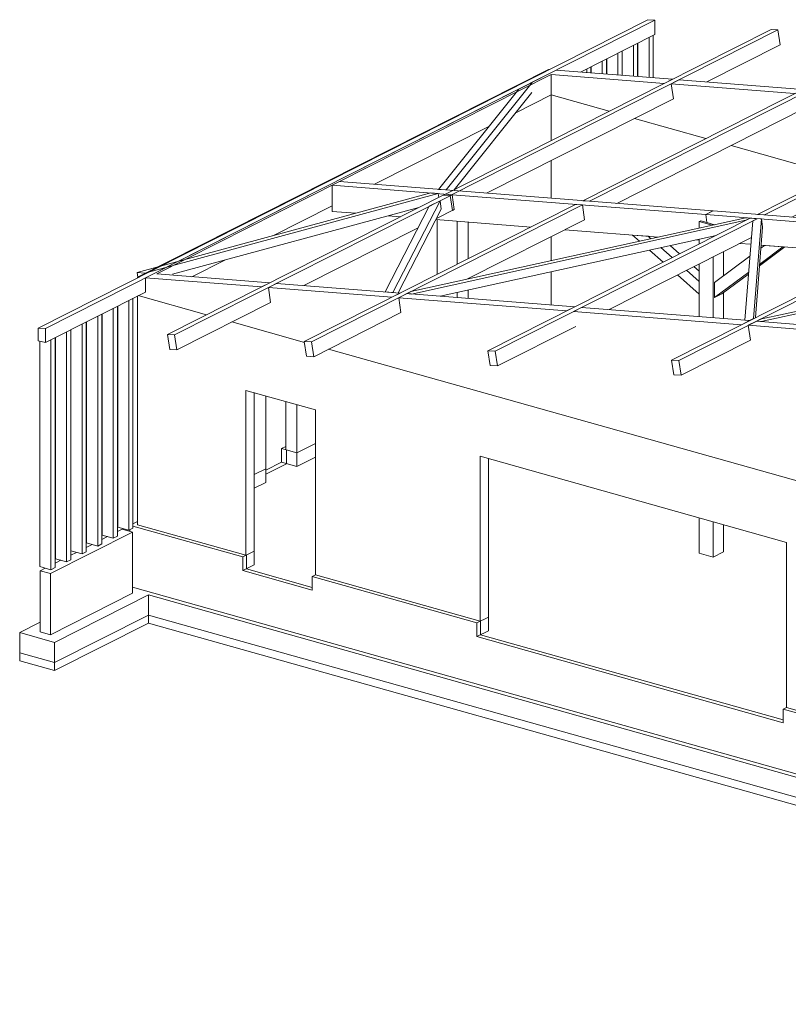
# Model space of a CAD drawing. Header units: millimetres. Extents: x -71081 to 41905, y -31219 to 13463.
# Tile 11 of 15: x -17139 to -8286, y 2131 to 13463. Entities that reach past the tile are written whole.
import ezdxf

# ---------------------------------------------------------------- set-up
doc = ezdxf.new("R2010")
doc.units = ezdxf.units.MM
for name, color, linetype, lineweight in [('A-FLOR', 192, 'Continuous', 18), ('A-WALL', 113, 'Continuous', 18), ('S-BEAM', 12, 'Continuous', 18), ('S-COLS', 52, 'Continuous', 18), ('S-FNDN', 32, 'Continuous', 18)]:
    doc.layers.add(name, color=color, linetype=linetype, lineweight=lineweight)

# ---------------------------------------------------------------- blocks, each defined once
blk = doc.blocks.new('Poutre - Lamellé-collé - 10x18-292634-Perspective CM')
at = {"layer": 'S-BEAM', "color": 93}
for p, q in [((-58813, 12296), (-61253, 11063)), ((-61174, 11057), (-58734, 12289)), ((-58813, 12296), (-58734, 12289)), ((-58734, 12289), (-58709, 12118)), ((-60859, 11032), (-58709, 12118)), ((-61174, 11057), (-61253, 11063))]:
    blk.add_line(p, q, dxfattribs=at)
blk = doc.blocks.new('Poutre - Lamellé-collé - 10x18-388853-Perspective CM')
at = {"layer": 'S-BEAM', "color": 93}
for p, q in [((-66806, 11438), (-63031, 13345)), ((-63110, 13351), (-64340, 12730)), ((-63110, 13351), (-63031, 13345)), ((-63031, 13345), (-63006, 13174)), ((-63852, 12746), (-63006, 13174)), ((-64340, 12730), (-66885, 11444)), ((-66386, 11466), (-64236, 12552)), ((-66806, 11438), (-66885, 11444)), ((-66781, 11266), (-66806, 11438)), ((-66781, 11266), (-66759, 11278))]:
    blk.add_line(p, q, dxfattribs=at)
blk = doc.blocks.new('Poutre - Lamellé-collé - 10x18-292642-Perspective CM')
at = {"layer": 'S-BEAM', "color": 93}
for p, q in [((-61610, 13233), (-65279, 11379)), ((-65200, 11373), (-61531, 13227)), ((-61610, 13233), (-61531, 13227)), ((-61531, 13227), (-61506, 13056)), ((-62352, 12628), (-61506, 13056)), ((-64885, 11348), (-62736, 12435)), ((-65200, 11373), (-65279, 11379))]:
    blk.add_line(p, q, dxfattribs=at)
blk = doc.blocks.new('Gros béton - Gros béton-318223-Perspective CM')
at = {"layer": 'S-FNDN'}
for p, q in [((-71364, 6064), (-70281, 6611)), ((-70281, 6611), (-58591, 3324)), ((-70281, 6518), (-70281, 6611)), ((-70281, 6518), (-71364, 5972)), ((-58591, 3232), (-70281, 6518)), ((-71764, 6177), (-71364, 6064)), ((-71764, 6084), (-71764, 6177)), ((-53022, 6138), (-53019, 6139)), ((-52843, 6228), (-52840, 6230)), ((-52840, 6137), (-52843, 6136)), ((-52664, 6184), (-52660, 6183)), ((-52484, 6133), (-52481, 6132)), ((-71364, 5972), (-71764, 6084)), ((-71364, 5972), (-71364, 6064)), ((-53202, 6047), (-53198, 6049)), ((-53019, 6047), (-53022, 6045)), ((-52660, 6090), (-52664, 6091)), ((-52481, 6040), (-52484, 6041)), ((-52305, 6083), (-52302, 6082)), ((-52126, 6032), (-52122, 6031)), ((-53198, 5956), (-53202, 5954)), ((-52302, 5989), (-52305, 5990)), ((-52122, 5939), (-52126, 5940)), ((-51946, 5982), (-51943, 5981)), ((-51767, 5932), (-51763, 5931)), ((-51943, 5888), (-51946, 5889)), ((-51763, 5838), (-51767, 5839)), ((-51587, 5881), (-51584, 5880)), ((-51584, 5788), (-51587, 5788)), ((-51408, 5831), (-51405, 5830)), ((-53919, 5685), (-53916, 5686)), ((-53740, 5775), (-53737, 5777)), ((-53737, 5684), (-53740, 5683)), ((-51390, 5733), (-51408, 5738)), ((-54099, 5594), (-54095, 5596)), ((-53916, 5594), (-53919, 5592)), ((-56079, 2223), (-49523, 5536)), ((-49523, 5443), (-56079, 2131)), ((-54278, 5503), (-54275, 5505)), ((-54095, 5503), (-54099, 5501)), ((-49523, 5443), (-49523, 5536)), ((-54457, 5413), (-54454, 5414)), ((-54275, 5412), (-54278, 5411)), ((-54816, 5231), (-54813, 5233)), ((-54637, 5322), (-54633, 5324)), ((-54633, 5231), (-54637, 5229)), ((-54454, 5322), (-54457, 5320)), ((-54996, 5141), (-54992, 5142)), ((-54813, 5140), (-54816, 5139)), ((-55175, 5050), (-55172, 5052)), ((-54992, 5050), (-54996, 5048)), ((-55354, 4960), (-55351, 4961)), ((-55172, 4959), (-55175, 4958)), ((-55351, 4869), (-55354, 4867)), ((-55892, 4688), (-55889, 4689)), ((-56072, 4597), (-56068, 4599)), ((-55889, 4597), (-55892, 4595)), ((-58072, 3586), (-56248, 4508)), ((-56068, 4506), (-56072, 4504)), ((-56248, 4415), (-57954, 3553)), ((-58591, 3324), (-58516, 3362)), ((-58398, 3329), (-58591, 3232)), ((-58591, 3232), (-58591, 3324)), ((-56480, 2336), (-56079, 2223)), ((-56480, 2243), (-56480, 2336)), ((-56079, 2131), (-56480, 2243)), ((-56079, 2131), (-56079, 2223))]:
    blk.add_line(p, q, dxfattribs=at)

msp = doc.modelspace()

# ---------------------------------------------------------------- linework, layer by layer
at = {"layer": 'A-FLOR'}
for p, q in [((-14066.28, 8352.88), (-14304.8, 8232.37)), ((-14527.92, 7142.6), (-13768.22, 6929.01)), ((-11830.68, 6384.29), (-8345.67, 5404.52))]:
    msp.add_line(p, q, dxfattribs=at)
at = {"layer": 'A-WALL'}
for p, q in [((-15780.14, 10498.64), (-11048.24, 12889.48)), ((-15770.52, 10497.88), (-11038.62, 12888.72)), ((-10958.46, 12882.42), (-15690.36, 10491.58)), ((-11016.26, 12832.16), (-15560.42, 10536.18)), ((-11048.24, 12889.48), (-11038.62, 12888.72)), ((-11016.26, 12071.91), (-11016.26, 12832.16)), ((-9714.12, 12729.83), (-11016.26, 12832.16)), ((-10958.46, 12882.42), (-9620.25, 12777.26)), ((-9714.12, 12729.83), (-9620.25, 12777.26)), ((-9541.3, 12771.05), (-9635.17, 12723.62)), ((-8214.05, 12611.94), (-9635.17, 12723.62)), ((-9635.17, 12723.62), (-9610.26, 12552.4)), ((-9541.3, 12771.05), (-8120.18, 12659.37)), ((-11016.26, 12596.68), (-11430.84, 12387.21)), ((-10348.96, 12409.07), (-11016.26, 12596.68)), ((-9235.25, 12095.96), (-10056.61, 12326.88)), ((-11734.85, 12233.61), (-13052.43, 11567.88)), ((-7740.53, 11675.74), (-8942.9, 12013.77)), ((-11016.26, 11407.87), (-11016.26, 11842)), ((-13539.47, 11321.81), (-14224.7, 10975.59)), ((-12331.68, 10531.47), (-12331.68, 11161.45)), ((-12098.77, 10649.15), (-12098.77, 11143.14)), ((-11972.93, 11133.25), (-11972.93, 10712.73)), ((-11016.26, 10688.98), (-11016.26, 10966.19)), ((-14777.43, 10696.31), (-15157.1, 10504.48)), ((-11016.26, 10179.07), (-11016.26, 10561.71)), ((-15770.52, 10497.88), (-15780.14, 10498.64)), ((-15780.14, 10498.64), (-15780.14, 10493.02)), ((-14352.15, 10386.42), (-15690.36, 10491.58)), ((-15690.36, 10491.58), (-15690.36, 10328.25)), ((-15560.42, 10536.18), (-14258.28, 10433.85)), ((-14352.15, 10386.42), (-14258.28, 10433.85)), ((-14179.33, 10427.64), (-14273.2, 10380.21)), ((-14179.33, 10427.64), (-12758.21, 10315.96)), ((-11972.93, 10482.83), (-11972.93, 10478.37)), ((-12852.08, 10268.53), (-14273.2, 10380.21)), ((-14273.2, 10380.21), (-14248.29, 10208.99)), ((-12852.08, 10268.53), (-12758.21, 10315.96)), ((-12098.77, 10264.14), (-12098.77, 10323.39)), ((-11972.93, 10351.1), (-11972.93, 10254.25)), ((-15780.14, 7648.82), (-15780.14, 10282.89)), ((-14986.98, 10065.66), (-15772.81, 10286.59)), ((-12679.26, 10309.76), (-12773.13, 10262.33)), ((-10839.07, 10110.34), (-12773.13, 10262.33)), ((-12773.13, 10262.33), (-12748.22, 10091.1)), ((-12679.26, 10309.76), (-10745.2, 10157.77)), ((-10839.07, 10110.34), (-10745.2, 10157.77)), ((-10666.24, 10151.56), (-10760.12, 10104.13)), ((-8825.51, 9952.1), (-10760.12, 10104.13)), ((-10666.24, 10151.56), (-8731.64, 9999.53)), ((-13859.21, 9748.6), (-14694.63, 9983.47)), ((-8825.51, 9952.1), (-8731.64, 9999.53)), ((-8652.68, 9993.33), (-8746.56, 9945.89)), ((-8652.68, 9993.33), (-6660.85, 9836.79)), ((-6754.73, 9789.36), (-8746.56, 9945.89)), ((-8746.56, 9945.89), (-8721.65, 9774.67)), ((-4460.69, 7106.3), (-13580.94, 9670.37)), ((-14532.11, 7297.95), (-14532.11, 9196.77)), ((-14532.11, 9196.77), (-13730.55, 8971.42)), ((-14438.24, 9170.38), (-14438.24, 7187.91)), ((-14304.8, 8137.82), (-14304.8, 9132.87)), ((-14071.89, 8511.92), (-14071.89, 9067.39)), ((-13946.05, 9032.01), (-13946.05, 8319.08)), ((-13730.55, 8971.42), (-13730.55, 7072.6)), ((-14122.39, 8526.12), (-14071.89, 8551.64)), ((-14122.39, 8368.66), (-14122.39, 8526.12)), ((-13946.05, 8476.54), (-14122.39, 8526.12)), ((-14066.28, 8352.88), (-14066.28, 8510.35)), ((-13730.55, 8585.43), (-13946.05, 8476.54)), ((-13946.05, 8319.08), (-13730.55, 8427.96)), ((-11834.86, 6539.64), (-11834.86, 8438.47)), ((-11834.86, 8438.47), (-8308, 7446.93)), ((-11740.99, 8412.08), (-11740.99, 6429.61)), ((-14304.8, 8295.28), (-14438.24, 8227.86)), ((-14304.8, 8276.5), (-14122.39, 8368.66)), ((-13946.05, 8319.08), (-14122.39, 8368.66)), ((-14438.24, 8070.4), (-14304.8, 8137.82)), ((-16013.12, 7570.81), (-15957.99, 7598.67)), ((-15957.99, 7598.67), (-15837.76, 7564.86)), ((-15868.3, 7573.45), (-15868.3, 7592.59)), ((-15833.75, 7661.44), (-15780.14, 7688.53)), ((-14569.78, 7278.91), (-15833.75, 7634.27)), ((-15780.14, 7648.82), (-14532.11, 7297.95)), ((-15837.76, 7564.86), (-16782.46, 7087.54)), ((-16192.5, 7480.18), (-16126.31, 7513.62)), ((-15837.76, 6860.91), (-15837.76, 7564.86)), ((-16371.87, 7389.55), (-16305.68, 7422.99)), ((-8308, 7446.93), (-8308, 5548.1)), ((-16551.25, 7298.92), (-16485.06, 7332.36)), ((-14438.24, 7345.38), (-14569.78, 7278.91)), ((-14569.78, 7121.45), (-14569.78, 7278.91)), ((-14527.92, 7142.6), (-14527.92, 7300.06)), ((-16902.7, 7121.34), (-16843.81, 7151.1)), ((-16730.62, 7208.29), (-16664.43, 7241.73)), ((-14438.24, 7187.91), (-14569.78, 7121.45)), ((-16902.7, 6417.39), (-16902.7, 7121.34)), ((-16902.7, 7121.34), (-16782.46, 7087.54)), ((-16782.46, 7087.54), (-16782.46, 6383.59)), ((-13768.22, 6896.1), (-14569.78, 7121.45)), ((-13730.55, 7072.6), (-13768.22, 7053.56)), ((-11872.53, 6520.61), (-13768.22, 7053.56)), ((-13768.22, 7053.56), (-13768.22, 6896.1)), ((-13730.55, 7072.6), (-11834.86, 6539.64)), ((-15837.76, 6931.44), (-3981.18, 3598.08)), ((-16782.46, 6383.59), (-15837.76, 6860.91)), ((-11740.99, 6587.07), (-11872.53, 6520.61)), ((-11872.53, 6363.15), (-11872.53, 6520.61)), ((-11830.68, 6384.29), (-11830.68, 6541.76)), ((-16782.46, 6383.59), (-16902.7, 6417.39)), ((-11740.99, 6429.61), (-11872.53, 6363.15)), ((-8345.67, 5371.61), (-11872.53, 6363.15)), ((-8345.67, 5529.07), (-8308, 5548.1)), ((-3981.18, 4302.04), (-8345.67, 5529.07)), ((-8345.67, 5529.07), (-8345.67, 5371.61)), ((-8308, 5548.1), (-3994.01, 4335.27))]:
    msp.add_line(p, q, dxfattribs=at)
at = {"layer": 'S-BEAM', "color": 93}
for p, q in [((-16926.85, 9913.64), (-9902.74, 13462.63)), ((-9822.58, 13456.33), (-16842.64, 9909.39)), ((-9902.74, 13462.63), (-9822.58, 13456.33)), ((-9822.58, 13293), (-9822.58, 13456.33)), ((-9822.58, 13293), (-10678.7, 12860.44)), ((-12228.16, 11503.11), (-11237.29, 12741.54)), ((-11237.29, 12741.54), (-11390.31, 12664.22)), ((-11390.31, 12664.22), (-12313.93, 11509.85)), ((-12135.61, 11506.35), (-11240.88, 12624.63)), ((-15784.42, 10553.78), (-12403.75, 11468.03)), ((-12317, 11460.57), (-15695.81, 10546.82)), ((-12237.61, 11454.81), (-15436.73, 9838.42)), ((-15353.79, 9834.24), (-12158.66, 11448.61)), ((-12318.77, 11461.35), (-12403.75, 11468.03)), ((-12318.77, 11461.35), (-12317, 11460.57)), ((-12317, 11460.57), (-12310.78, 11417.84)), ((-12313.93, 11509.85), (-12228.16, 11503.11)), ((-12237.61, 11454.81), (-12158.66, 11448.61)), ((-12158.66, 11448.61), (-12133.75, 11277.38)), ((-10737.29, 11337.05), (-13860.79, 9758.88)), ((-12841.21, 10322.49), (-12296.72, 11378.85)), ((-12296.72, 11378.85), (-12422.87, 11315.11)), ((-12282.88, 11283.72), (-12296.72, 11378.85)), ((-10737.29, 11337.05), (-10658.34, 11330.85)), ((-15379.76, 10533.42), (-12542.69, 11300.66)), ((-13777.84, 9754.69), (-10658.34, 11330.85)), ((-12930.87, 10329.53), (-12422.87, 11315.11)), ((-12780.79, 10317.74), (-12282.88, 11283.72)), ((-12339.82, 11173.26), (-12133.75, 11277.38)), ((-10658.34, 11330.85), (-10633.43, 11159.62)), ((-12633.26, 10333), (-8773.42, 11182.74)), ((-8774.22, 11153.46), (-12625.74, 10305.55)), ((-11988.56, 10474.93), (-10633.43, 11159.62)), ((-8724.47, 11178.6), (-11745.66, 9652.11)), ((-11662.72, 9647.93), (-8645.52, 11172.39)), ((-8695.85, 11146.96), (-8785.8, 10003.79)), ((-8774.22, 11153.46), (-8724.47, 11178.6)), ((-8710.5, 11177.79), (-8773.42, 11182.74)), ((-8724.47, 11178.6), (-8645.52, 11172.39)), ((-8724.47, 11178.6), (-8710.08, 11177.47)), ((-8710.5, 11177.79), (-8710.08, 11177.47)), ((-8645.52, 11172.39), (-8695.85, 11146.96)), ((-8686.32, 10022.43), (-8596.12, 11168.8)), ((-8658.24, 11173.39), (-8656.82, 11173.58)), ((-8658.24, 11173.39), (-8645.52, 11172.39)), ((-8596.12, 11168.8), (-8656.82, 11173.58)), ((-8582.28, 11073.68), (-8596.12, 11168.8)), ((-13864.5, 10402.9), (-12550.98, 11066.57)), ((-6710.81, 11020.57), (-9630.54, 9545.35)), ((-9547.59, 9541.16), (-6631.86, 11014.37)), ((-8664.11, 10033.65), (-8582.28, 11073.68)), ((-12297.12, 10279.73), (-9118.55, 10979.48)), ((-10351.14, 10126.8), (-8710.91, 10955.54)), ((-8609.17, 10015.31), (-4690.26, 10861.86)), ((-4688.81, 10833.19), (-8597.02, 9988.95)), ((-15784.42, 10553.78), (-15695.81, 10546.82)), ((-15776.65, 10500.4), (-15784.42, 10553.78)), ((-15695.81, 10546.82), (-15695.05, 10541.63)), ((-15690.36, 10328.25), (-16842.64, 9746.05)), ((-12930.87, 10329.53), (-12841.21, 10322.49)), ((-12633.26, 10333), (-12679.26, 10309.76)), ((-15327.62, 9663.65), (-14248.29, 10208.99)), ((-12679.26, 10309.76), (-12625.74, 10305.55)), ((-13751.67, 9584.1), (-12748.22, 10091.1)), ((-8785.8, 10003.79), (-8731.64, 9999.53)), ((-8731.64, 9999.53), (-8686.32, 10022.43)), ((-8609.17, 10015.31), (-8652.68, 9993.33)), ((-8652.68, 9993.33), (-8597.02, 9988.95)), ((-16926.85, 9913.64), (-16926.85, 9766.54)), ((-16842.64, 9909.39), (-16926.85, 9913.64)), ((-16842.64, 9746.05), (-16842.64, 9909.39)), ((-11636.54, 9477.34), (-10734.93, 9932.89)), ((-16926.85, 9766.54), (-16842.64, 9746.05)), ((-15436.73, 9838.42), (-15353.79, 9834.24)), ((-15410.56, 9667.83), (-15436.73, 9838.42)), ((-15353.79, 9834.24), (-15327.62, 9663.65)), ((-13860.79, 9758.88), (-13777.84, 9754.69)), ((-13834.62, 9588.29), (-13860.79, 9758.88)), ((-13777.84, 9754.69), (-13751.67, 9584.1)), ((-9521.42, 9370.57), (-8721.65, 9774.67)), ((-15327.62, 9663.65), (-15410.56, 9667.83)), ((-11745.66, 9652.11), (-11662.72, 9647.93)), ((-11719.49, 9481.52), (-11745.66, 9652.11)), ((-11662.72, 9647.93), (-11636.54, 9477.34)), ((-13751.67, 9584.1), (-13834.62, 9588.29)), ((-9630.54, 9545.35), (-9547.59, 9541.16)), ((-9604.37, 9374.76), (-9630.54, 9545.35)), ((-9547.59, 9541.16), (-9521.42, 9370.57)), ((-11636.54, 9477.34), (-11719.49, 9481.52)), ((-9521.42, 9370.57), (-9604.37, 9374.76))]:
    msp.add_line(p, q, dxfattribs=at)
at = {"layer": 'S-BEAM', "color": 242}
for p, q in [((-13455.76, 11599.58), (-13539.47, 11557.28)), ((-13455.76, 11599.58), (-9153.85, 11261.51)), ((-12158.38, 11448.75), (-13539.47, 11557.28)), ((-13539.47, 11557.28), (-13539.47, 11256.36)), ((-9237.55, 11219.21), (-12158.37, 11448.75)), ((-13539.47, 11256.36), (-13265.94, 11234.87)), ((-9153.85, 11261.51), (-9237.55, 11219.21)), ((-9237.55, 11219.21), (-9224.21, 11127.5)), ((-9237.02, 11219.17), (-9153.31, 11261.47)), ((-9223.66, 11127.34), (-9237.02, 11219.17)), ((-9237.02, 11219.17), (-4600.15, 10854.78)), ((-4516.45, 10897.07), (-9153.31, 11261.47)), ((-12894.06, 11205.64), (-12752.74, 11194.54)), ((-12345.35, 11162.52), (-11252.67, 11076.65)), ((-9295.21, 11147.46), (-9224.21, 11127.5)), ((-9223.66, 11127.34), (-9136.44, 11102.82)), ((-10858.89, 11045.71), (-9780.74, 10960.98)), ((-9354.7, 10927.5), (-9313.15, 10924.23)), ((-9134.9, 10975.89), (-9134.9, 10971.23)), ((-8717.06, 10877.39), (-8845.6, 10887.49)), ((-7226.09, 10760.22), (-8598.45, 10868.07))]:
    msp.add_line(p, q, dxfattribs=at)
at = {"layer": 'S-COLS'}
for p, q in [((-9890.47, 13258.7), (-9890.47, 12798.49)), ((-9842.64, 12794.73), (-9842.64, 13282.87)), ((-10069.85, 13168.07), (-10069.85, 12812.59)), ((-10022.01, 12808.83), (-10022.01, 13192.24)), ((-10018.72, 13193.9), (-10018.72, 12808.57)), ((-10249.22, 13077.44), (-10249.22, 12826.68)), ((-10201.39, 12822.93), (-10201.39, 13101.6)), ((-10198.1, 13103.27), (-10198.1, 12822.67)), ((-10560.14, 12851.12), (-10560.14, 12920.34)), ((-10556.85, 12922.01), (-10556.85, 12850.86)), ((-10428.6, 12986.81), (-10428.6, 12840.78)), ((-10380.76, 12837.02), (-10380.76, 13010.97)), ((-10377.47, 13012.64), (-10377.47, 12836.76)), ((-10607.97, 12896.18), (-10607.97, 12854.88)), ((-15881.58, 10231.63), (-15881.58, 7585.88)), ((-15833.75, 7610.05), (-15833.75, 10255.8)), ((-16060.96, 10141), (-16060.96, 7495.25)), ((-16013.12, 7519.42), (-16013.12, 10165.17)), ((-16009.83, 10166.83), (-16009.83, 7621.94)), ((-16371.87, 7338.16), (-16371.87, 9983.91)), ((-16368.58, 9985.57), (-16368.58, 7440.68)), ((-16240.33, 10050.37), (-16240.33, 7404.62)), ((-16192.5, 7428.79), (-16192.5, 10074.54)), ((-16189.21, 10076.2), (-16189.21, 7531.31)), ((-16599.08, 9869.11), (-16599.08, 7223.36)), ((-16551.25, 7247.53), (-16551.25, 9893.28)), ((-16547.96, 9894.94), (-16547.96, 7350.05)), ((-16419.71, 9959.74), (-16419.71, 7313.99)), ((-16906.71, 9761.64), (-16906.71, 7168.78)), ((-16778.46, 9778.48), (-16778.46, 7132.73)), ((-16730.62, 7156.9), (-16730.62, 9802.65)), ((-16727.33, 9804.31), (-16727.33, 7259.42)), ((-15881.58, 7585.88), (-16009.83, 7621.94)), ((-15833.75, 7610.05), (-15881.58, 7585.88)), ((-16060.96, 7495.25), (-16189.21, 7531.31)), ((-16013.12, 7519.42), (-16060.96, 7495.25)), ((-16240.33, 7404.62), (-16368.58, 7440.68)), ((-16192.5, 7428.79), (-16240.33, 7404.62)), ((-16599.08, 7223.36), (-16727.33, 7259.42)), ((-16419.71, 7313.99), (-16547.96, 7350.05)), ((-16371.87, 7338.16), (-16419.71, 7313.99)), ((-16778.46, 7132.73), (-16906.71, 7168.78)), ((-16730.62, 7156.9), (-16778.46, 7132.73)), ((-16551.25, 7247.53), (-16599.08, 7223.36))]:
    msp.add_line(p, q, dxfattribs=at)
at = {"layer": 'S-COLS', "color": 30}
for p, q in [((-9313.15, 11138.39), (-9295.21, 11147.46)), ((-9313.15, 11138.39), (-9313.15, 11063.92)), ((-9164.58, 11096.63), (-9313.15, 11138.39)), ((-9313.15, 10936.64), (-9313.15, 10881.16)), ((-9152.84, 10971.94), (-9152.84, 10962.16)), ((-9033.25, 10513.14), (-9033.25, 10792.68)), ((-9152.84, 10732.26), (-9152.84, 10032.63)), ((-9313.15, 10651.26), (-9313.15, 10045.23)), ((-9033.25, 10023.23), (-9033.25, 10319.87)), ((-9313.15, 7729.51), (-9313.15, 7322.22)), ((-9152.84, 7684.44), (-9152.84, 7277.15)), ((-9033.25, 7337.57), (-9033.25, 7650.83)), ((-9152.84, 7277.15), (-9313.15, 7322.22)), ((-9033.25, 7337.57), (-9152.84, 7277.15))]:
    msp.add_line(p, q, dxfattribs=at)
at = {"layer": 'S-COLS', "color": 203}
for p, q in [((-10000.02, 10912.71), (-10081.26, 10984.6)), ((-9899.8, 10970.34), (-10081.26, 10984.6)), ((-9867.61, 10941.85), (-9899.8, 10970.34)), ((-9727.67, 10671.72), (-9884.83, 10810.79)), ((-9622.42, 10724.9), (-9752.43, 10839.94)), ((-9647.12, 10863.12), (-9538.71, 10767.19)), ((-8324.95, 10846.57), (-8617.25, 10629.21)), ((-8349.2, 10848.48), (-8615.58, 10650.4)), ((-8560, 10865.05), (-8601.1, 10834.49)), ((-8349.2, 10848.48), (-8560, 10865.05)), ((-8727.85, 10740.23), (-9134.9, 10437.56)), ((-9313.15, 10451.24), (-9457.03, 10578.56)), ((-9373.32, 10620.85), (-9313.15, 10567.6)), ((-8742.34, 10556.14), (-9134.9, 10264.24)), ((-9313.15, 10304.94), (-9562.28, 10525.38)), ((-9134.9, 10437.56), (-9134.9, 10264.24)), ((-8744, 10534.95), (-9051.19, 10306.53)), ((-9134.9, 10264.24), (-9051.19, 10306.53))]:
    msp.add_line(p, q, dxfattribs=at)
at = {"layer": 'S-FNDN'}
for p, q in [((-16737.86, 6295.81), (-15655.63, 6842.62)), ((-15655.63, 6842.62), (-3964.89, 3555.89)), ((-15655.63, 6611.06), (-15655.63, 6842.62)), ((-15655.63, 6611.06), (-16737.86, 6064.25)), ((-3964.89, 3324.32), (-15655.63, 6611.06)), ((-16902.7, 6527.7), (-17138.64, 6408.49)), ((-17138.64, 6408.49), (-17138.64, 6176.93)), ((-16737.86, 6295.81), (-17138.64, 6408.49)), ((-16737.86, 6064.25), (-16737.86, 6295.81)), ((-17138.64, 6176.93), (-16737.86, 6064.25))]:
    msp.add_line(p, q, dxfattribs=at)

# ---------------------------------------------------------------- block references
at = {"layer": 'S-BEAM', "color": 93}
for name, p in [('Poutre - Lamellé-collé - 10x18-388853-Perspective CM', (54625.74, 0)), ('Poutre - Lamellé-collé - 10x18-292642-Perspective CM', (54625.74, 0)), ('Poutre - Lamellé-collé - 10x18-292634-Perspective CM', (52612.46, 158.22))]:
    msp.add_blockref(name, p, dxfattribs=at)
at = {"layer": 'S-FNDN'}
msp.add_blockref('Gros béton - Gros béton-318223-Perspective CM', (54625.74, 0), dxfattribs=at)

doc.saveas('drawing.dxf')
